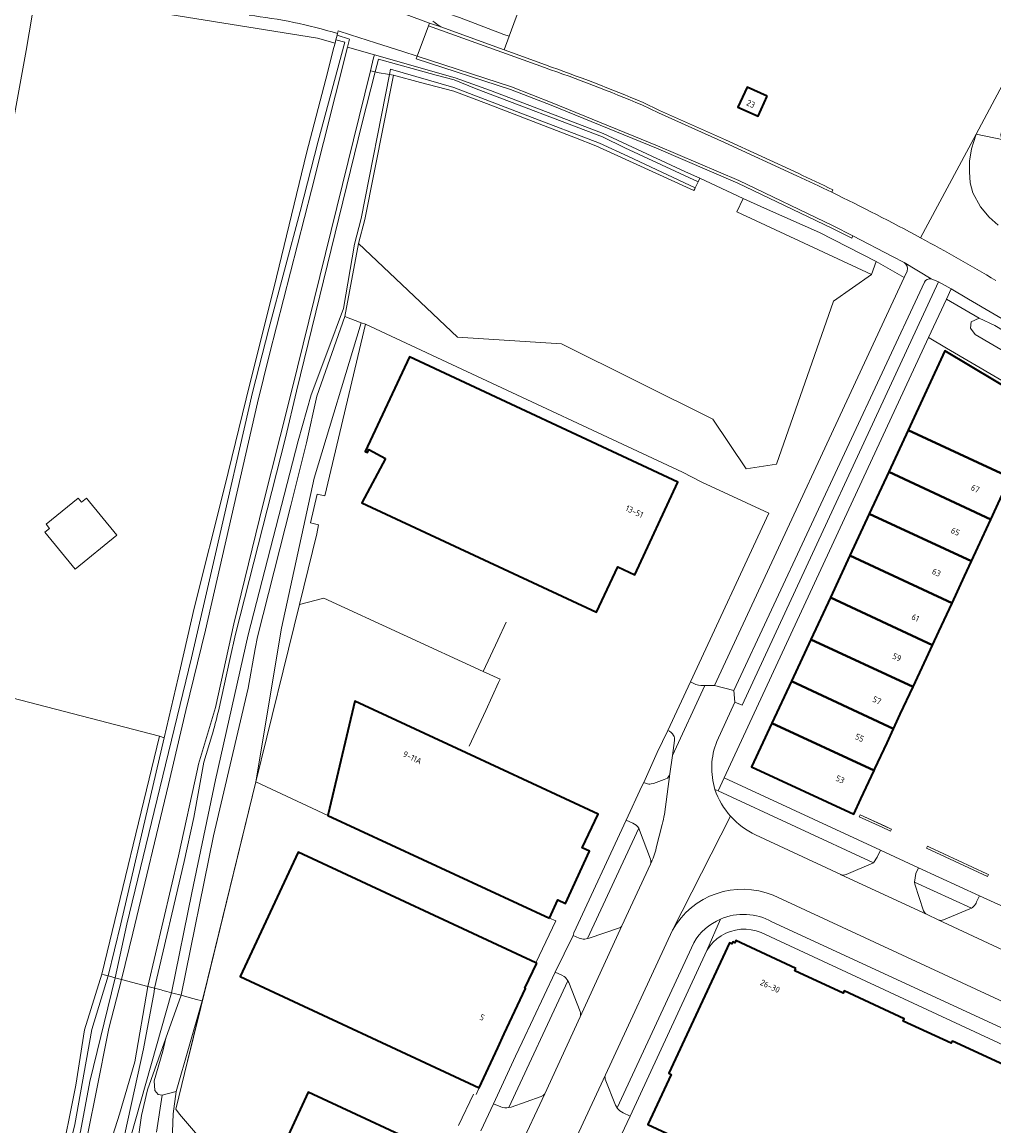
# Model space of a CAD drawing. Extents: x 151587 to 155483, y 462503 to 464608.
# Tile 17 of 236: x 152091 to 152235, y 463979 to 464142. Entities that reach past the tile are written whole.
import ezdxf
from ezdxf.enums import TextEntityAlignment as Align

# ---------------------------------------------------------------- set-up
doc = ezdxf.new("R2010")
doc.units = 0
doc.header["$LTSCALE"] = 0.5
for name, color, linetype, lineweight in [('B-RO-GR-BEPLANTING_CULTUUR_BOSPLANTSOEN-GV', 251, 'CONTINUOUS', 18), ('B-RO-GR-GRAS-GV', 251, 'CONTINUOUS', 13), ('B-RO-GR-GROENVOORZIENING-GV', 251, 'CONTINUOUS', 18), ('B-RO-GR-HAAG-GV', 251, 'CONTINUOUS', 13), ('B-RO-GR-STRUIK-GV', 251, 'CONTINUOUS', 13), ('B-RO-IE-TERREINAFSCHEIDING_KUNSTMATIG_HEKWERK-G', 251, 'IE-TERREINAFSCHEIDING-KUNSTMATIG', 18), ('B-RO-IE-TERREINAFSCHEIDING_KUNSTMATIG_MUUR-G', 251, 'IE-TERREINAFSCHEIDING-KUNSTMATIG-DICHT', 18), ('B-RO-IE-TERREINAFSCHEIDING_KUNSTMATIG_MUUR-GV', 251, 'CONTINUOUS', 18), ('B-RO-OG-BEBOUWING-GV', 6, 'CONTINUOUS', 35), ('B-RO-OG-BEBOUWING-T18', 1, 'CONTINUOUS', 18), ('B-RO-OG-BEBOUWING_LUIFEL-GV', 251, 'CONTINUOUS', 18), ('B-RO-OG-TERREIN_CULTUURSCHEIDING-GV', 251, 'CONTINUOUS', 18), ('B-RO-OG-WATER-GV', 251, 'CONTINUOUS', 18), ('B-RO-OG-WATER_GREPPEL-GV', 251, 'CONTINUOUS', 18), ('B-RO-OG-WATER_SLOOT-GV', 251, 'CONTINUOUS', 18), ('B-RO-OG-WEG-GV', 251, 'CONTINUOUS', 18), ('B-RO-VH-VERHARDING_ASFALT-GV', 251, 'CONTINUOUS', 18), ('B-RO-VH-VERHARDING_BETONSTRAATSTEEN-GV', 251, 'CONTINUOUS', 18), ('B-RO-VH-VERHARDING_GRASBETONSTEEN-GV', 251, 'CONTINUOUS', 18), ('B-RO-VH-VERHARDING_TEGEL-GV', 251, 'CONTINUOUS', 18)]:
    doc.layers.add(name, color=color, linetype=linetype, lineweight=lineweight)
doc.styles.add('NLCS-ISO-M200-T18', font='NLCS-ISO.ttf', dxfattribs={"height": 0.36})
doc.linetypes.add('IE-TERREINAFSCHEIDING-KUNSTMATIG', pattern='A,4,[82,NLCS.SHX,S=0.75,R=90,X=0,Y=0],4,-2', length=10)
doc.linetypes.add('IE-TERREINAFSCHEIDING-KUNSTMATIG-DICHT', pattern='A,8,-1,[82,NLCS.SHX,S=0.75,R=90,X=0,Y=0],-1', length=10)

msp = doc.modelspace()

# ---------------------------------------------------------------- linework, layer by layer
at = {"layer": 'B-RO-GR-BEPLANTING_CULTUUR_BOSPLANTSOEN-GV', "flags": 128}
for points in [[(152152.464, 464144.206), (152155.944, 464142.997), (152162.508, 464140.5), (152163.294, 464140.227), (152176.553, 464176.243), (152190.321, 464215.364)], [(152221.65, 464106.744), (152219.969, 464107.642), (152214.097, 464110.731), (152213.914, 464110.376), (152210.988, 464111.853), (152197.075, 464118.521), (152185.038, 464123.662), (152169.498, 464130.012), (152163.485, 464132.357), (152149.534, 464136.891), (152149.658, 464137.271), (152147.557, 464137.975), (152143.533, 464139.253), (152139.836, 464140.427), (152137.999, 464141.011), (152137.899, 464140.624), (152137.836, 464140.379), (152139.673, 464139.788), (152139.382, 464138.63), (152143.343, 464137.501), (152155.305, 464134.091), (152160.526, 464132.182), (152177.173, 464125.836), (152189.351, 464120.152), (152191.47, 464119.239), (152197.857, 464116.235), (152201.021, 464114.792), (152209.141, 464111.182), (152217.544, 464106.917), (152221.693, 464104.569)], [(152221.693, 464104.569), (152222.125, 464105.498)]]:
    msp.add_lwpolyline(points, dxfattribs=at)
for points in [[(152114.389, 464019.03), (152117.196, 464031.842), (152117.361, 464032.596), (152119.867, 464040.965), (152122.578, 464053.349), (152126.924, 464071.059), (152129.434, 464081.017), (152131.155, 464087.904), (152142.757, 464135.116), (152143.228, 464137.031), (152143.343, 464137.501), (152139.382, 464138.63), (152134.071, 464117.486), (152127.853, 464093.187), (152126.073, 464086.032), (152118.355, 464052.405), (152115.468, 464040.509), (152112.933, 464029.568), (152107.627, 464007.566), (152105.952, 464000.743), (152109.874, 463999.699)], [(152191.47, 464119.239), (152191.202, 464118.686), (152190.775, 464117.807), (152190.714, 464117.682), (152190.586, 464117.418), (152178.797, 464122.807), (152176.111, 464124.014), (152173.067, 464125.219), (152159.91, 464130.303), (152155.077, 464132.095), (152150.187, 464133.38), (152146.156, 464134.469), (152141.924, 464113.149), (152140.989, 464109.572), (152155.621, 464095.711), (152170.993, 464094.757), (152193.381, 464083.616), (152198.31, 464076.268), (152202.802, 464076.922), (152211.208, 464101.036), (152216.866, 464105.01), (152196.915, 464114.235), (152197.857, 464116.235)], [(152142.013, 464097.635), (152154.074, 464092.009), (152188.916, 464075.76), (152188.921, 464075.757), (152191.775, 464074.256), (152201.684, 464069.673), (152190.085, 464044.738), (152190.887, 464044.355), (152191.253, 464044.24), (152191.634, 464044.195), (152192.189, 464044.202), (152193.643, 464044.217), (152221.693, 464104.569), (152217.544, 464106.917), (152217.343, 464106.353), (152217.05, 464105.527), (152216.866, 464105.01), (152211.208, 464101.036), (152202.802, 464076.922), (152198.31, 464076.268), (152193.381, 464083.616), (152170.993, 464094.757), (152155.621, 464095.711), (152140.989, 464109.572), (152138.99, 464098.782), (152141.416, 464097.862)]]:
    msp.add_lwpolyline(points, close=True, dxfattribs=at)
at = {"layer": 'B-RO-GR-BEPLANTING_CULTUUR_BOSPLANTSOEN-GV'}
msp.add_lwpolyline([(152222.125, 464105.498, 0.3330107), (152221.65, 464106.744)], format="xyb", dxfattribs=at)
at = {"layer": 'B-RO-GR-GRAS-GV', "flags": 128}
for points in [[(151906.196, 464180.774), (151951.147, 464127.898), (152031.078, 464033.874), (152040.138, 464044.198), (152045.068, 464050.32), (152057.844, 464065.678), (152059.662, 464068.037), (152062.44, 464074.451), (152062.639, 464074.727), (152062.965, 464074.633), (152065.427, 464078.235), (152067.045, 464088.822), (152062.341, 464089.435), (152047.337, 464092.201), (152048.296, 464099.481), (152030.221, 464101.934), (152033.314, 464125.924), (152058.312, 464122.273), (152056.079, 464106.033), (152083.382, 464102.01), (152085.632, 464107.36), (152088.612, 464120.23), (152091.863, 464138.119), (152093.254, 464146.319)], [(152090.282, 463965.979), (152092.923, 463964.37), (152093.63, 463964.69), (152094.296, 463965.524), (152094.987, 463967.119), (152096.802, 463973.095), (152099.225, 463985.089), (152100.469, 463993.279), (152103.076, 464001.508), (152111.557, 464036.708), (152085.903, 464043.388)], [(152141.954, 463948.807), (152114.547, 463980.82), (152114.015, 463981.546), (152117.882, 463997.569), (152114.046, 463984.146), (152113.603, 463980.861), (152113.339, 463974.156)], [(152111.152, 463978.156), (152111.985, 463983.624), (152111.377, 463983.735), (152110.887, 463984.291), (152110.798, 463985.748), (152112.049, 463990.119), (152112.532, 463992.076), (152109.788, 463984.408), (152108.9, 463980.64), (152108.337, 463976.412)]]:
    msp.add_lwpolyline(points, dxfattribs=at)
at = {"layer": 'B-RO-GR-GROENVOORZIENING-GV'}
for points in [[(152193.696, 464028.826, 0.1008363), (152196.018, 464024.86)], [(152196.018, 464024.86, 0.1007784), (152199.705, 464022.119)], [(152184.181, 464017.779, 0.1955062), (152184.145, 464018.536)], [(152212.364, 464016.229, 0.2247656), (152213.076, 464016.271)], [(152202.297, 464013.196, 0.3770614), (152187.421, 464008.031)], [(152190.565, 464006.169, -0.1575057), (152194.51, 464009.652)], [(152194.51, 464009.652, -0.2348499), (152202.124, 464009.264)], [(152224.522, 464010.898, 0.1704115), (152225.05, 464010.358)], [(152179.6, 464008.367, 0.1886301), (152179.955, 464008.68)], [(152226.683, 464009.54, 0.2131182), (152227.462, 464009.56)], [(152173.768, 463995.226, 0.2074049), (152173.75, 463996.007)], [(152177.498, 463986.653, 0.1564355), (152177.484, 463986.001)]]:
    msp.add_lwpolyline(points, format="xyb", dxfattribs=at)
at = {"layer": 'B-RO-GR-GROENVOORZIENING-GV', "flags": 128}
for points in [[(152213.076, 464016.271), (152217.156, 464017.972), (152194.157, 464028.613), (152193.696, 464028.826)], [(152184.145, 464018.536), (152182.562, 464022.82), (152182.455, 464023.115), (152174.865, 464006.769), (152175.119, 464006.846), (152179.6, 464008.367)], [(152199.705, 464022.119), (152212.284, 464016.266), (152212.364, 464016.229)], [(152179.955, 464008.68), (152184.181, 464017.779)], [(152227.462, 464009.56), (152231.357, 464011.173), (152231.613, 464011.283), (152223.185, 464015.114), (152223.225, 464014.822), (152224.522, 464010.898)], [(152243.914, 463993.895), (152243.849, 463993.925), (152202.297, 464013.196)], [(152225.05, 464010.358), (152226.683, 464009.54)], [(152187.421, 464008.031), (152177.498, 463986.653)], [(152202.124, 464009.264), (152246.196, 463988.874), (152244.447, 463993.338)], [(152179.246, 463981.728), (152190.565, 464006.169)], [(152171.953, 464000.523), (152163.211, 463981.778), (152163.554, 463981.854), (152167.993, 463983.428), (152168.288, 463983.598), (152168.537, 463983.83), (152173.768, 463995.226)], [(152173.75, 463996.007), (152172.078, 464000.302), (152171.953, 464000.523)], [(152177.484, 463986.001), (152179.011, 463982.143), (152179.246, 463981.728)]]:
    msp.add_lwpolyline(points, dxfattribs=at)
at = {"layer": 'B-RO-GR-HAAG-GV', "flags": 128}
for points in [[(152213.076, 464016.271), (152217.156, 464017.972), (152194.157, 464028.613), (152193.696, 464028.826)], [(152184.145, 464018.536), (152182.562, 464022.82), (152182.455, 464023.115), (152174.865, 464006.769), (152175.119, 464006.846), (152179.6, 464008.367)], [(152199.705, 464022.119), (152212.284, 464016.266), (152212.364, 464016.229)], [(152179.955, 464008.68), (152184.181, 464017.779)], [(152227.462, 464009.56), (152231.357, 464011.173), (152231.613, 464011.283), (152223.185, 464015.114), (152223.225, 464014.822), (152224.522, 464010.898)], [(152243.914, 463993.895), (152243.849, 463993.925), (152202.297, 464013.196)], [(152225.05, 464010.358), (152226.683, 464009.54)], [(152187.421, 464008.031), (152177.498, 463986.653)], [(152202.124, 464009.264), (152246.196, 463988.874), (152244.447, 463993.338)], [(152177.484, 463986.001), (152179.011, 463982.143), (152179.246, 463981.728), (152190.565, 464006.169)], [(152173.75, 463996.007), (152172.078, 464000.302), (152171.953, 464000.523), (152163.211, 463981.778), (152163.554, 463981.854), (152167.993, 463983.428), (152168.288, 463983.598), (152168.537, 463983.83), (152173.768, 463995.226)]]:
    msp.add_lwpolyline(points, dxfattribs=at)
at = {"layer": 'B-RO-GR-HAAG-GV'}
for points in [[(152193.696, 464028.826, 0.1008363), (152196.018, 464024.86)], [(152196.018, 464024.86, 0.1007784), (152199.705, 464022.119)], [(152184.181, 464017.779, 0.1955062), (152184.145, 464018.536)], [(152212.364, 464016.229, 0.2247656), (152213.076, 464016.271)], [(152202.297, 464013.196, 0.3770614), (152187.421, 464008.031)], [(152190.565, 464006.169, -0.1575057), (152194.51, 464009.652)], [(152194.51, 464009.652, -0.2348499), (152202.124, 464009.264)], [(152224.522, 464010.898, 0.1704115), (152225.05, 464010.358)], [(152179.6, 464008.367, 0.1886301), (152179.955, 464008.68)], [(152226.683, 464009.54, 0.2131182), (152227.462, 464009.56)], [(152173.768, 463995.226, 0.2074049), (152173.75, 463996.007)], [(152177.498, 463986.653, 0.1564355), (152177.484, 463986.001)]]:
    msp.add_lwpolyline(points, format="xyb", dxfattribs=at)
at = {"layer": 'B-RO-GR-STRUIK-GV', "flags": 128}
for points in [[(152103.645, 463974.454), (152105.689, 463980.806), (152107.911, 463988.557), (152109.874, 463999.699), (152105.952, 464000.743), (152104.111, 463993.486), (152102.171, 463983.814), (152100.089, 463973.552)], [(152113.339, 463974.156), (152113.603, 463980.861), (152114.046, 463984.146), (152111.985, 463983.624), (152111.152, 463978.156)]]:
    msp.add_lwpolyline(points, dxfattribs=at)
at = {"layer": 'B-RO-IE-TERREINAFSCHEIDING_KUNSTMATIG_HEKWERK-G', "flags": 128}
for points in [[(152125.84, 464029.939), (152132.264, 464056.179), (152135.853, 464057.118)], [(152135.853, 464057.118), (152159.418, 464046.294)], [(152159.418, 464046.294), (152161.945, 464045.129)], [(152161.72, 464044.664), (152159.819, 464040.516)], [(152161.945, 464045.129), (152161.72, 464044.664)], [(152159.819, 464040.516), (152157.37, 464035.225)], [(152117.678, 463996.601), (152125.84, 464029.939)], [(152136.484, 464024.993), (152125.84, 464029.939)], [(152169.214, 464009.784), (152170.17, 464009.402), (152167.212, 464003.209)], [(152117.882, 463997.569), (152114.015, 463981.546), (152114.547, 463980.82), (152142.033, 463948.714), (152147.774, 463930.229)], [(152115.581, 463988.034), (152117.678, 463996.601)], [(152158.016, 463983.764), (152155.777, 463979.153)]]:
    msp.add_lwpolyline(points, dxfattribs=at)
at = {"layer": 'B-RO-IE-TERREINAFSCHEIDING_KUNSTMATIG_MUUR-G', "flags": 128}
for points in [[(152161.582, 464050.932), (152162.853, 464053.57)], [(152159.418, 464046.294), (152161.582, 464050.932)], [(152215.017, 464024.801), (152215.151, 464025.091), (152219.665, 464023.012)], [(152215.017, 464024.801), (152218.407, 464023.233)], [(152219.53, 464022.723), (152218.407, 464023.233)], [(152219.53, 464022.723), (152219.67, 464022.657), (152219.807, 464022.946), (152219.665, 464023.012)], [(152224.971, 464020.14), (152225.104, 464020.441), (152225.436, 464020.288)], [(152234.002, 464015.969), (152224.971, 464020.14)], [(152225.436, 464020.288), (152233.9, 464016.378)], [(152233.9, 464016.378), (152234.126, 464016.272), (152234.002, 464015.969)], [(152158.39, 463983.702), (152158.847, 463984.704)]]:
    msp.add_lwpolyline(points, dxfattribs=at)
at = {"layer": 'B-RO-IE-TERREINAFSCHEIDING_KUNSTMATIG_MUUR-GV', "flags": 128}
for points in [[(152215.018, 464024.802), (152218.407, 464023.233), (152219.53, 464022.723), (152219.67, 464022.657), (152219.807, 464022.946), (152219.665, 464023.012), (152218.844, 464023.39), (152215.151, 464025.091)], [(152224.971, 464020.14), (152234.002, 464015.969), (152234.126, 464016.272), (152233.9, 464016.378), (152225.436, 464020.288), (152225.104, 464020.441)]]:
    msp.add_lwpolyline(points, close=True, dxfattribs=at)
at = {"layer": 'B-RO-OG-BEBOUWING-GV', "flags": 128}
for points in [[(152201.423, 464131.356), (152198.462, 464132.709), (152197.103, 464129.737), (152200.065, 464128.384)], [(152247.77, 464074.567), (152250.475, 464080.119), (152227.706, 464093.688), (152222.271, 464081.994), (152237.354, 464074.978), (152237.26, 464074.775), (152241.68, 464072.743), (152243.473, 464076.578)], [(152144.98, 464077.804), (152141.505, 464071.224), (152176.209, 464055.054), (152179.345, 464061.771), (152181.849, 464060.593), (152188.234, 464074.286), (152148.527, 464092.809), (152141.995, 464078.808), (152142.308, 464078.652), (152142.539, 464079.093)], [(152237.26, 464074.775), (152237.354, 464074.978), (152222.271, 464081.994), (152219.393, 464075.801), (152234.49, 464068.777)], [(152216.514, 464069.607), (152231.622, 464062.579), (152232.567, 464064.615), (152234.49, 464068.777), (152219.393, 464075.801)], [(152231.622, 464062.579), (152216.514, 464069.607), (152213.635, 464063.413), (152228.745, 464056.385), (152230.607, 464060.392)], [(152225.865, 464050.191), (152226.809, 464052.218), (152228.745, 464056.385), (152213.635, 464063.413), (152210.757, 464057.219)], [(152207.878, 464051.025), (152222.982, 464043.999), (152224.968, 464048.267), (152225.865, 464050.191), (152210.757, 464057.219)], [(152220.106, 464037.804), (152221.1, 464039.954), (152222.982, 464043.999), (152207.878, 464051.025), (152205, 464044.832)], [(152220.106, 464037.804), (152205, 464044.832), (152202.121, 464038.638), (152217.223, 464031.614), (152217.352, 464031.891), (152219.143, 464035.719)], [(152169.214, 464009.784), (152170.461, 464012.495), (152171.578, 464011.987), (152175.154, 464019.686), (152175.127, 464019.698), (152174.046, 464020.185), (152176.441, 464025.189), (152156.923, 464034.259), (152140.46, 464041.909), (152137.171, 464027.906), (152136.484, 464024.993)], [(152217.223, 464031.614), (152202.121, 464038.638), (152199.122, 464032.186), (152214.217, 464025.166), (152215.287, 464027.461)], [(152167.369, 464003.136), (152167.212, 464003.209), (152132.056, 464019.569), (152123.485, 464001.164), (152158.847, 463984.704), (152161.594, 463990.612), (152162.556, 463992.68), (152165.678, 463999.393), (152165.6, 463999.439)], [(152205.665, 464002.376), (152196.798, 464006.51), (152196.637, 464006.167), (152196.348, 464006.307), (152196.199, 464006), (152195.847, 464006.154), (152186.9, 463986.858), (152187.235, 463986.7), (152183.791, 463979.284), (152232.115, 463956.869), (152244.671, 463983.84), (152237.533, 463987.163), (152237.692, 463987.508), (152228.82, 463991.63), (152228.643, 463991.29), (152221.521, 463994.588), (152221.677, 463994.929), (152212.811, 463999.065), (152212.633, 463998.724), (152205.518, 464002.022)], [(152148.877, 463963.245), (152154.116, 463974.507), (152133.577, 463984.058), (152129.112, 463974.448), (152141.333, 463960.105), (152140.393, 463958.031), (152144.187, 463953.594), (152144.317, 463953.442), (152147.897, 463961.137)]]:
    msp.add_lwpolyline(points, close=True, dxfattribs=at)
at = {"layer": 'B-RO-OG-BEBOUWING_LUIFEL-GV', "flags": 128}
msp.add_lwpolyline([(152099.103, 464061.392), (152105.276, 464066.421), (152100.802, 464071.913), (152100.051, 464071.302), (152099.562, 464071.901), (152094.83, 464068.061), (152095.33, 464067.446), (152094.641, 464066.869)], close=True, dxfattribs=at)
at = {"layer": 'B-RO-OG-TERREIN_CULTUURSCHEIDING-GV', "flags": 128}
for points in [[(152175.642, 464250.679), (152198.6, 464330.431), (152206.417, 464356.756), (152222.746, 464413.322), (152225.52, 464422.929), (152225.565, 464423.084), (152228.055, 464431.987), (152227.639, 464431.983), (152227.302, 464432.044), (152226.582, 464429.432), (152224.926, 464423.463), (152224.878, 464423.298), (152212.422, 464381.093), (152201.253, 464343.469), (152174.266, 464250.275), (152169.232, 464233.127), (152163.468, 464213.299), (152148.168, 464160.221), (152144.046, 464145.365), (152144.937, 464144.726), (152147.309, 464143.723), (152147.884, 464143.48), (152151.481, 464142.164), (152153.176, 464141.61)], [(152153.176, 464141.61), (152162.546, 464138.196), (152163.294, 464140.227), (152162.508, 464140.5), (152155.944, 464142.997), (152152.464, 464144.206)], [(152235.556, 464112.296), (152234.254, 464113.458), (152232.971, 464114.98), (152231.834, 464117.058), (152231.446, 464118.548), (152231.342, 464120.183), (152231.337, 464121.745), (152231.614, 464123.567), (152232.293, 464125.742), (152224.11, 464110.412)], [(152196.496, 464043.471), (152196.635, 464041.741), (152197.705, 464041.324), (152226.77, 464103.898), (152225.645, 464104.35)], [(152224.653, 464103.874), (152224.329, 464103.137), (152196.496, 464043.471)]]:
    msp.add_lwpolyline(points, dxfattribs=at)
at = {"layer": 'B-RO-OG-TERREIN_CULTUURSCHEIDING-GV'}
for points in [[(152153.176, 464141.61, -0.0309524), (152151.969, 464142.481)], [(152151.969, 464142.481, 0.0309524), (152153.176, 464141.61)], [(152224.11, 464110.412, -0.0096591), (152235.24, 464104.11)], [(152225.645, 464104.35, 0.2886078), (152224.653, 464103.874)]]:
    msp.add_lwpolyline(points, format="xyb", dxfattribs=at)
at = {"layer": 'B-RO-OG-TERREIN_CULTUURSCHEIDING-GV', "flags": 128}
msp.add_lwpolyline([(152216.866, 464105.01), (152217.05, 464105.527), (152217.343, 464106.353), (152217.544, 464106.917), (152209.141, 464111.182), (152201.021, 464114.792), (152197.857, 464116.235), (152196.915, 464114.235)], close=True, dxfattribs=at)
at = {"layer": 'B-RO-OG-WATER-GV', "flags": 128}
for points in [[(152190.775, 464117.807), (152191.202, 464118.686), (152180.37, 464123.708), (152177.057, 464125.329), (152158.41, 464132.469), (152155.158, 464133.763), (152152.475, 464134.464), (152143.955, 464136.834), (152143.471, 464134.941), (152143.778, 464134.866), (152145.584, 464134.565), (152145.745, 464135.382), (152155.074, 464132.631), (152166.024, 464128.459), (152176.615, 464124.434), (152180.913, 464122.461)], [(152133.309, 464080.084), (152131.004, 464070.811), (152126.072, 464051.402), (152125.723, 464049.643), (152124.711, 464043.802), (152119.58, 464021.957), (152114.791, 463998.391), (152115.953, 463998.082), (152117.056, 463997.788), (152117.882, 463997.569), (152118.195, 463998.712), (152125.84, 464029.939), (152129.631, 464052.698), (152134.454, 464074.856), (152141.416, 464097.862), (152138.99, 464098.782), (152134.822, 464086.999)], [(152109.224, 463990.48), (152105.56, 463973.882), (152106.13, 463973.737), (152106.571, 463974.126), (152107.048, 463976.25), (152107.349, 463977.515), (152113.366, 463998.771), (152112.664, 463998.957), (152112.075, 463999.114), (152111.821, 463999.181), (152111.454, 463999.279), (152110.846, 463999.441), (152110.781, 463998.927)]]:
    msp.add_lwpolyline(points, close=True, dxfattribs=at)
for points in [[(152119.333, 464036.746), (152118.141, 464032.884), (152116.679, 464024.674), (152115.201, 464018.193), (152110.846, 463999.441), (152111.454, 463999.279), (152111.821, 463999.181), (152112.075, 463999.114), (152112.664, 463998.957), (152113.366, 463998.771), (152116.335, 464013.563), (152119.836, 464030.247), (152124.671, 464051.693), (152132.094, 464080.376), (152133.98, 464087.207), (152136.485, 464093.737), (152138.776, 464099.972), (152140.394, 464109.479), (152141.387, 464113.296), (152145.584, 464134.565), (152143.778, 464134.866), (152143.471, 464134.941), (152141.553, 464127.44), (152131.819, 464087.74), (152130.226, 464080.826)], [(152130.226, 464080.826), (152122.824, 464051.802), (152121.958, 464048.063), (152120.286, 464040.415)], [(152089.386, 463963.977), (152092.863, 463961.81), (152094.252, 463961.906), (152094.786, 463962.343), (152095.428, 463963.045), (152096.365, 463964.995), (152097.26, 463968.584), (152099.903, 463978.238), (152101.268, 463985.633), (152105.019, 464000.991), (152104.814, 464001.046), (152104.028, 464001.255), (152103.99, 464001.265), (152101.575, 463993.311), (152099.079, 463979.264), (152097.451, 463972.649), (152096.886, 463970.664), (152095.665, 463965.365), (152095.036, 463963.721), (152094.28, 463962.918), (152093.546, 463962.511), (152092.155, 463962.866), (152089.543, 463965.046)]]:
    msp.add_lwpolyline(points, dxfattribs=at)
at = {"layer": 'B-RO-OG-WATER-GV'}
msp.add_lwpolyline([(152120.286, 464040.415, -0.0062041), (152119.333, 464036.746)], format="xyb", dxfattribs=at)
at = {"layer": 'B-RO-OG-WATER_GREPPEL-GV', "flags": 128}
for points in [[(152391.204, 464000.413), (152392.373, 464001.352), (152392.941, 464002.262), (152393.003, 464003.523), (152391.112, 464005.414), (152303.66, 464056.679), (152276.82, 464072.38), (152273.28, 464074.57), (152254.64, 464085.579), (152235.062, 464097.429), (152232.751, 464098.55), (152231.56, 464097.989), (152231.49, 464097.079), (152232.191, 464096.098), (152298.659, 464057.234), (152322.543, 464042.948), (152354.817, 464023.776), (152358.422, 464020.572)], [(152112.532, 463992.076), (152112.049, 463990.119), (152110.798, 463985.748), (152110.887, 463984.291), (152111.377, 463983.735), (152111.985, 463983.624), (152114.046, 463984.146), (152117.882, 463997.569), (152117.056, 463997.788), (152115.953, 463998.082), (152114.791, 463998.391)]]:
    msp.add_lwpolyline(points, close=True, dxfattribs=at)
at = {"layer": 'B-RO-OG-WATER_SLOOT-GV', "flags": 128}
for points in [[(152232.293, 464125.742), (152236.362, 464124.922), (152236.032, 464125.341), (152235.949, 464125.659), (152236.044, 464126.097), (152249.79, 464154.459), (152277.72, 464215.426), (152280.702, 464222.765), (152280.85, 464223.292), (152281.08, 464224.114), (152281.092, 464225.344), (152280.948, 464226.844), (152280.54, 464227.8), (152280.07, 464228.311), (152279.667, 464228.628), (152279.063, 464228.962), (152261.704, 464237.007), (152258.087, 464238.9), (152255.903, 464239.901)], [(152278.859, 464222.866), (152275.8, 464215.826), (152267.038, 464196.832), (152255.431, 464171.419), (152244.88, 464149.565), (152243.662, 464147.041), (152232.293, 464125.742)], [(152122.824, 464051.802), (152130.226, 464080.826), (152131.819, 464087.74), (152141.553, 464127.44), (152143.471, 464134.941), (152142.757, 464135.116), (152131.155, 464087.904), (152129.434, 464081.017), (152126.924, 464071.059), (152122.578, 464053.349), (152119.867, 464040.965), (152117.361, 464032.596), (152117.196, 464031.842), (152114.389, 464019.03), (152109.874, 463999.699), (152110.846, 463999.441), (152115.201, 464018.193), (152116.679, 464024.674), (152118.141, 464032.884), (152119.333, 464036.746)], [(152236.362, 464124.922), (152232.293, 464125.742), (152231.614, 464123.567), (152231.337, 464121.745), (152231.342, 464120.183), (152231.446, 464118.548), (152231.834, 464117.058), (152232.971, 464114.98), (152234.254, 464113.458), (152235.556, 464112.296)], [(152387.579, 464009.262), (152349.188, 464031.841), (152288.59, 464067.48), (152254.48, 464087.71), (152248.132, 464091.432), (152231.192, 464101.365), (152228.62, 464102.865), (152227.924, 464101.365), (152232.751, 464098.55)], [(152298.659, 464057.234), (152232.191, 464096.098), (152231.49, 464097.079), (152231.56, 464097.989), (152232.751, 464098.55), (152227.924, 464101.365), (152225.283, 464095.673), (152225.343, 464095.638), (152227.942, 464094.114), (152247.5, 464082.648)], [(152232.751, 464098.55), (152235.062, 464097.429), (152254.64, 464085.579), (152273.28, 464074.57), (152276.82, 464072.38), (152303.66, 464056.679), (152391.112, 464005.414), (152393.003, 464003.523), (152392.941, 464002.262), (152396.932, 463998.913), (152402.311, 463993.705), (152404.172, 463990.728), (152407.69, 463987.312), (152411.607, 463983.326), (152412.243, 463984.673), (152408.551, 463989.348), (152403.47, 463995.675), (152402.125, 463997.291), (152399.93, 463999.798), (152399.734, 464000), (152399.744, 464000)], [(152120.286, 464040.415), (152121.958, 464048.063), (152122.824, 464051.802)], [(152089.543, 463965.046), (152092.155, 463962.866), (152093.546, 463962.511), (152094.28, 463962.918), (152095.036, 463963.721), (152095.665, 463965.365), (152096.886, 463970.664), (152097.451, 463972.649), (152099.079, 463979.264), (152101.575, 463993.311), (152103.99, 464001.265), (152103.404, 464001.421), (152103.076, 464001.508), (152100.469, 463993.279), (152099.225, 463985.089), (152096.802, 463973.095), (152094.987, 463967.119), (152094.296, 463965.524), (152093.63, 463964.69), (152092.923, 463964.37), (152090.282, 463965.979)], [(152077.066, 463974.719), (152093.727, 463956.416), (152094.931, 463955.866), (152095.821, 463956.015), (152096.411, 463957.113), (152097.669, 463961.274), (152098.567, 463965.471), (152100.089, 463973.552), (152102.171, 463983.814), (152104.111, 463993.486), (152105.952, 464000.743), (152105.376, 464000.896), (152105.019, 464000.991), (152101.268, 463985.633), (152099.903, 463978.238), (152097.26, 463968.584), (152096.365, 463964.995), (152095.428, 463963.045), (152094.786, 463962.343), (152094.252, 463961.906), (152092.863, 463961.81), (152089.386, 463963.977)]]:
    msp.add_lwpolyline(points, dxfattribs=at)
for points in [[(152107.627, 464007.566), (152112.933, 464029.568), (152115.468, 464040.509), (152118.355, 464052.405), (152126.073, 464086.032), (152127.853, 464093.187), (152134.071, 464117.486), (152139.382, 464138.63), (152139.673, 464139.788), (152137.836, 464140.379), (152137.655, 464139.675), (152138.961, 464139.337), (152135.046, 464124.697), (152132.39, 464114.321), (152127.744, 464096.968), (152125.351, 464087.546), (152119.845, 464063.668), (152116.291, 464048.285), (152110.78, 464025.597), (152106.745, 464008.889), (152105.019, 464000.991), (152105.376, 464000.896), (152105.952, 464000.743)], [(152106.745, 464008.889), (152110.78, 464025.597), (152116.291, 464048.285), (152119.845, 464063.668), (152125.351, 464087.546), (152127.744, 464096.968), (152132.39, 464114.321), (152135.046, 464124.697), (152138.961, 464139.337), (152137.655, 464139.675), (152137.534, 464139.207), (152137.369, 464138.569), (152136.161, 464133.894), (152133.316, 464122.93), (152128.54, 464103.174), (152124.915, 464088.833), (152121.168, 464073.48), (152116.697, 464055.628), (152114.7, 464046.821), (152112.279, 464036.481), (152105.84, 464008.977), (152103.99, 464001.265), (152104.028, 464001.255), (152104.814, 464001.046), (152105.019, 464000.991)], [(152191.202, 464118.686), (152191.47, 464119.239), (152189.351, 464120.152), (152177.173, 464125.836), (152160.526, 464132.182), (152155.305, 464134.091), (152143.343, 464137.501), (152143.228, 464137.031), (152142.757, 464135.116), (152143.471, 464134.941), (152143.955, 464136.834), (152152.475, 464134.464), (152155.158, 464133.763), (152158.41, 464132.469), (152177.057, 464125.329), (152180.37, 464123.708)], [(152190.775, 464117.807), (152180.913, 464122.461), (152176.615, 464124.434), (152166.024, 464128.459), (152155.074, 464132.631), (152145.745, 464135.382), (152145.584, 464134.565), (152146.156, 464134.469), (152150.187, 464133.38), (152155.077, 464132.095), (152159.91, 464130.303), (152173.067, 464125.219), (152176.111, 464124.014), (152178.797, 464122.807), (152190.586, 464117.418), (152190.714, 464117.682)], [(152124.711, 464043.802), (152125.723, 464049.643), (152126.072, 464051.402), (152131.004, 464070.811), (152133.309, 464080.084), (152134.822, 464086.999), (152138.99, 464098.782), (152140.989, 464109.572), (152141.924, 464113.149), (152146.156, 464134.469), (152145.584, 464134.565), (152141.387, 464113.296), (152140.394, 464109.479), (152138.776, 464099.972), (152136.485, 464093.737), (152133.98, 464087.207), (152132.094, 464080.376), (152124.671, 464051.693), (152119.836, 464030.247), (152116.335, 464013.563), (152113.366, 463998.771), (152113.537, 463998.724), (152114.791, 463998.391), (152119.58, 464021.957)], [(152141.416, 464097.862), (152134.454, 464074.856), (152129.631, 464052.698), (152125.84, 464029.939), (152132.264, 464056.179), (152134.821, 464066.65), (152135.102, 464067.964), (152133.911, 464068.264), (152134.881, 464072.512), (152136.021, 464072.247), (152142.013, 464097.635)], [(152105.84, 464008.977), (152112.279, 464036.481), (152111.557, 464036.708), (152103.076, 464001.508), (152103.404, 464001.421), (152103.99, 464001.265)], [(152110.781, 463998.927), (152110.846, 463999.441), (152109.874, 463999.699), (152107.911, 463988.557), (152105.689, 463980.806), (152103.645, 463974.454), (152105.56, 463973.882), (152109.224, 463990.48)], [(152113.537, 463998.724), (152113.366, 463998.771), (152107.349, 463977.515), (152107.048, 463976.25), (152106.571, 463974.126), (152108.644, 463973.126), (152108.4, 463973.998), (152108.262, 463975.364), (152108.337, 463976.412), (152108.9, 463980.64), (152109.788, 463984.408), (152112.532, 463992.076), (152114.791, 463998.391)]]:
    msp.add_lwpolyline(points, close=True, dxfattribs=at)
at = {"layer": 'B-RO-OG-WATER_SLOOT-GV'}
msp.add_lwpolyline([(152119.333, 464036.746, 0.0062041), (152120.286, 464040.415)], format="xyb", dxfattribs=at)
at = {"layer": 'B-RO-OG-WEG-GV', "flags": 128}
msp.add_lwpolyline([(152104.118, 464146.525), (152095.708, 464147.826), (152095.446, 464146.273), (152104.171, 464144.878), (152134.922, 464139.963), (152137.534, 464139.207), (152137.655, 464139.675), (152137.836, 464140.379), (152137.899, 464140.624)], dxfattribs=at)
at = {"layer": 'B-RO-OG-WEG-GV'}
msp.add_lwpolyline([(152137.899, 464140.624, 0.0447231), (152124.818, 464143.327)], format="xyb", dxfattribs=at)
at = {"layer": 'B-RO-VH-VERHARDING_ASFALT-GV', "flags": 128}
for points in [[(152137.899, 464140.624), (152137.999, 464141.011), (152139.836, 464140.427), (152143.533, 464139.253), (152147.557, 464137.975), (152149.658, 464137.271), (152151.327, 464141.751), (152151.481, 464142.164), (152147.884, 464143.48), (152147.309, 464143.723), (152144.937, 464144.726), (152144.046, 464145.365), (152143.182, 464145.985)], [(152168.498, 464135.601), (152151.327, 464141.751), (152149.658, 464137.271), (152163.62, 464132.734), (152169.646, 464130.383), (152185.192, 464124.031), (152197.248, 464118.882), (152211.164, 464112.212), (152214.097, 464110.731), (152219.969, 464107.642), (152221.65, 464106.744), (152225.645, 464104.35), (152226.77, 464103.898), (152228.62, 464102.865), (152231.192, 464101.365), (152248.132, 464091.432), (152254.48, 464087.71), (152288.59, 464067.48), (152349.188, 464031.841), (152387.579, 464009.262)], [(152205.813, 464119.593), (152195.106, 464124.522), (152185.339, 464128.881), (152182.887, 464130.066)], [(152225.645, 464104.35), (152221.65, 464106.744)], [(152222.125, 464105.498), (152221.693, 464104.569), (152193.643, 464044.217), (152196.496, 464043.471)], [(152196.496, 464043.471), (152224.329, 464103.137), (152224.653, 464103.874)], [(152193.961, 464035.935), (152196.635, 464041.741), (152196.496, 464043.471), (152193.643, 464044.217), (152192.189, 464044.202), (152187.413, 464033.838), (152187.012, 464031.144), (152186.217, 464025.146)], [(152161.979, 463953.1), (152164.909, 463959.402), (152170.863, 463972.366), (152171.063, 463972.787), (152171.585, 463973.888), (152177.498, 463986.653), (152187.421, 464008.031), (152196.018, 464024.86)], [(152196.018, 464024.86), (152187.421, 464008.031)], [(152185.885, 464023.66), (152185.025, 464020.185)], [(152384.909, 463936.202), (152383.965, 463936.521), (152383.042, 463936.898), (152341.828, 463956.025), (152341.731, 463956.07), (152328.417, 463962.259), (152328.388, 463962.272), (152327.724, 463962.579), (152327.483, 463962.69), (152322.922, 463964.781), (152298.432, 463976.228), (152297.227, 463976.791), (152285.21, 463982.406), (152282.601, 463983.568), (152269.916, 463989.514), (152269.606, 463989.659), (152239.287, 464003.692), (152226.683, 464009.54), (152225.05, 464010.358), (152212.364, 464016.229), (152212.284, 464016.266), (152199.705, 464022.119)], [(152184.181, 464017.779), (152179.955, 464008.68), (152173.768, 463995.226), (152168.537, 463983.83), (152164.774, 463975.711), (152162.563, 463970.935), (152156.002, 463956.804)], [(152202.297, 464013.196), (152243.849, 463993.925), (152243.914, 463993.895), (152262.873, 463985.075), (152294.041, 463970.551), (152297.905, 463968.75), (152298.036, 463968.689), (152322.32, 463957.442), (152339.07, 463949.694), (152370.067, 463935.225), (152370.325, 463935.109), (152374.393, 463933.275), (152380.224, 463930.544), (152382.018, 463929.656)]]:
    msp.add_lwpolyline(points, dxfattribs=at)
at = {"layer": 'B-RO-VH-VERHARDING_ASFALT-GV'}
for points in [[(152124.818, 464143.327, -0.0447231), (152137.899, 464140.624)], [(152182.887, 464130.066, 0.0162994), (152168.498, 464135.601)], [(152210.954, 464117.156, 0.0041635), (152205.813, 464119.593)], [(152224.11, 464110.412, 0.0110874), (152210.954, 464117.156)], [(152235.24, 464104.11, 0.0096591), (152224.11, 464110.412)], [(152221.65, 464106.744, -0.3330107), (152222.125, 464105.498)], [(152224.653, 464103.874, -0.2886078), (152225.645, 464104.35)], [(152193.696, 464028.826, -0.168942), (152193.961, 464035.935)], [(152196.018, 464024.86, -0.1008363), (152193.696, 464028.826)], [(152186.217, 464025.146, -0.0538539), (152185.885, 464023.66)], [(152199.705, 464022.119, -0.1007784), (152196.018, 464024.86)], [(152185.025, 464020.185, -0.0364624), (152184.181, 464017.779)], [(152187.421, 464008.031, -0.3770614), (152202.297, 464013.196)]]:
    msp.add_lwpolyline(points, format="xyb", dxfattribs=at)
at = {"layer": 'B-RO-VH-VERHARDING_BETONSTRAATSTEEN-GV', "flags": 128}
for points in [[(152190.085, 464044.738), (152186.716, 464037.568)], [(152187.722, 464036.073), (152187.413, 464033.838), (152192.189, 464044.202), (152191.634, 464044.195), (152191.253, 464044.24), (152190.887, 464044.355), (152190.085, 464044.738)], [(152186.217, 464025.146), (152187.012, 464031.144)], [(152186.665, 464030.514), (152186.184, 464030.32), (152184.592, 464029.733), (152184.249, 464029.645), (152184.072, 464029.631), (152183.898, 464029.64), (152183.552, 464029.72), (152183.205, 464029.876), (152182.912, 464029.338), (152180.587, 464024.276), (152181.565, 464023.849), (152181.818, 464023.702), (152182.049, 464023.533), (152182.267, 464023.333), (152182.455, 464023.115), (152182.562, 464022.82), (152184.145, 464018.536)], [(152185.025, 464020.185), (152185.885, 464023.66)], [(152224.522, 464010.898), (152223.225, 464014.822), (152223.185, 464015.114), (152223.413, 464016.394), (152223.778, 464017.266), (152218.182, 464019.868), (152217.673, 464018.797), (152217.156, 464017.972)], [(152217.156, 464017.972), (152213.076, 464016.271)], [(152212.364, 464016.229), (152225.05, 464010.358)], [(152238.961, 464004.248), (152237.621, 464008.239), (152237.546, 464008.54), (152237.516, 464008.791), (152237.52, 464009.045), (152237.552, 464009.298), (152237.614, 464009.547), (152237.703, 464009.782), (152238.112, 464010.71), (152232.821, 464013.083), (152232.383, 464012.218), (152232.307, 464012.027), (152232.205, 464011.849), (152232.085, 464011.68), (152231.943, 464011.529), (152231.787, 464011.396), (152231.613, 464011.283), (152231.357, 464011.173), (152227.462, 464009.56)], [(152179.6, 464008.367), (152175.119, 464006.846), (152174.865, 464006.769), (152174.445, 464006.707), (152174.232, 464006.711), (152174.018, 464006.742), (152173.814, 464006.791), (152173.614, 464006.862), (152172.712, 464007.24), (152170.054, 464001.831), (152171.076, 464001.36), (152171.427, 464001.151), (152171.587, 464001.018), (152171.725, 464000.867), (152171.849, 464000.702), (152171.953, 464000.523), (152172.078, 464000.302), (152173.75, 463996.007)], [(152173.768, 463995.226), (152179.955, 464008.68)], [(152226.683, 464009.54), (152239.287, 464003.692)], [(152177.498, 463986.653), (152171.585, 463973.888)], [(152176.437, 463975.781), (152176.449, 463975.807), (152176.903, 463975.756), (152177.129, 463975.707), (152177.347, 463975.631), (152178.583, 463975.089), (152181.143, 463980.538), (152180.116, 463981.018), (152179.867, 463981.156), (152179.636, 463981.32), (152179.229, 463981.692), (152179.246, 463981.728), (152179.011, 463982.143), (152177.484, 463986.001)], [(152162.563, 463970.935), (152164.774, 463975.711), (152168.537, 463983.83), (152168.288, 463983.598), (152167.993, 463983.428), (152163.554, 463981.854), (152163.211, 463981.778), (152162.912, 463981.747), (152162.609, 463981.751), (152162.312, 463981.796), (152162.018, 463981.876), (152160.974, 463982.351), (152159.089, 463978.351)]]:
    msp.add_lwpolyline(points, dxfattribs=at)
at = {"layer": 'B-RO-VH-VERHARDING_BETONSTRAATSTEEN-GV'}
for points in [[(152186.716, 464037.568, -0.170089), (152187.558, 464036.822)], [(152187.558, 464036.822, -0.1895604), (152187.722, 464036.073)], [(152187.012, 464031.144, -0.1567884), (152186.665, 464030.514)], [(152185.885, 464023.66, 0.0538539), (152186.217, 464025.146)], [(152184.181, 464017.779, 0.0364624), (152185.025, 464020.185)], [(152184.145, 464018.536, -0.1955062), (152184.181, 464017.779)], [(152213.076, 464016.271, -0.2247656), (152212.364, 464016.229)], [(152225.05, 464010.358, -0.1704115), (152224.522, 464010.898)], [(152179.955, 464008.68, -0.1886301), (152179.6, 464008.367)], [(152227.462, 464009.56, -0.2131182), (152226.683, 464009.54)], [(152173.75, 463996.007, -0.2074049), (152173.768, 463995.226)], [(152177.484, 463986.001, -0.1564355), (152177.498, 463986.653)]]:
    msp.add_lwpolyline(points, format="xyb", dxfattribs=at)
at = {"layer": 'B-RO-VH-VERHARDING_GRASBETONSTEEN-GV', "flags": 128}
for points in [[(152153.176, 464141.61), (152151.481, 464142.164), (152151.327, 464141.751), (152168.498, 464135.601)], [(152168.629, 464135.979), (152162.546, 464138.196), (152153.176, 464141.61)], [(152205.981, 464119.956), (152195.271, 464124.886), (152185.508, 464129.244), (152183.061, 464130.426)], [(152182.887, 464130.066), (152185.339, 464128.881), (152195.106, 464124.522), (152205.813, 464119.593)], [(152210.954, 464117.156), (152211.128, 464117.515)]]:
    msp.add_lwpolyline(points, dxfattribs=at)
msp.add_lwpolyline([(152149.534, 464136.891), (152163.485, 464132.357), (152169.498, 464130.012), (152185.038, 464123.662), (152197.075, 464118.521), (152210.988, 464111.853), (152213.914, 464110.376), (152214.097, 464110.731), (152211.164, 464112.212), (152197.248, 464118.882), (152185.192, 464124.031), (152169.646, 464130.383), (152163.62, 464132.734), (152149.658, 464137.271)], close=True, dxfattribs=at)
at = {"layer": 'B-RO-VH-VERHARDING_GRASBETONSTEEN-GV'}
for points in [[(152168.498, 464135.601, -0.0162994), (152182.887, 464130.066)], [(152183.061, 464130.426, 0.0163199), (152168.629, 464135.979)], [(152205.813, 464119.593, -0.0041635), (152210.954, 464117.156)], [(152211.128, 464117.515, 0.0044755), (152205.981, 464119.956)]]:
    msp.add_lwpolyline(points, format="xyb", dxfattribs=at)
at = {"layer": 'B-RO-VH-VERHARDING_TEGEL-GV', "flags": 128}
for points in [[(152194.157, 464028.613), (152195.065, 464030.565), (152225.283, 464095.673), (152227.924, 464101.365), (152228.62, 464102.865), (152226.77, 464103.898), (152197.705, 464041.324), (152196.635, 464041.741), (152193.961, 464035.935)], [(152186.716, 464037.568), (152185.179, 464034.323), (152183.205, 464029.876), (152183.552, 464029.72), (152183.898, 464029.64), (152184.072, 464029.631), (152184.249, 464029.645), (152184.592, 464029.733), (152186.184, 464030.32), (152186.665, 464030.514)], [(152187.012, 464031.144), (152187.413, 464033.838), (152187.722, 464036.073)], [(152193.696, 464028.826), (152194.157, 464028.613)], [(152190.565, 464006.169), (152179.246, 463981.728), (152179.229, 463981.692), (152179.636, 463981.32), (152179.867, 463981.156), (152180.116, 463981.018), (152181.143, 463980.538), (152192.489, 464005.018), (152194.51, 464009.652)], [(152194.51, 464009.652), (152192.489, 464005.018), (152192.925, 464005.653), (152193.432, 464006.231), (152194, 464006.747), (152194.627, 464007.191), (152195.307, 464007.56), (152196.018, 464007.845), (152196.76, 464008.04), (152197.525, 464008.151), (152198.294, 464008.173), (152199.058, 464008.098), (152199.809, 464007.938), (152200.538, 464007.689), (152245.472, 463986.764), (152245.969, 463987.756), (152246.076, 463988.022), (152246.147, 463988.302), (152246.225, 463988.86), (152246.196, 463988.874), (152202.124, 464009.264)]]:
    msp.add_lwpolyline(points, dxfattribs=at)
at = {"layer": 'B-RO-VH-VERHARDING_TEGEL-GV'}
for points in [[(152187.558, 464036.822, 0.170089), (152186.716, 464037.568)], [(152187.722, 464036.073, 0.1895604), (152187.558, 464036.822)], [(152193.961, 464035.935, 0.168942), (152193.696, 464028.826)], [(152186.665, 464030.514, 0.1567884), (152187.012, 464031.144)], [(152194.51, 464009.652, 0.1575057), (152190.565, 464006.169)], [(152202.124, 464009.264, 0.2348499), (152194.51, 464009.652)]]:
    msp.add_lwpolyline(points, format="xyb", dxfattribs=at)
at = {"layer": 'B-RO-VH-VERHARDING_TEGEL-GV', "flags": 128}
for points in [[(152194.157, 464028.613), (152217.156, 464017.972), (152217.673, 464018.797), (152218.182, 464019.868), (152195.065, 464030.565)], [(152174.865, 464006.769), (152182.455, 464023.115), (152182.267, 464023.333), (152182.049, 464023.533), (152181.818, 464023.702), (152181.565, 464023.849), (152180.587, 464024.276), (152172.82, 464007.611), (152172.712, 464007.24), (152173.614, 464006.862), (152173.814, 464006.791), (152174.018, 464006.742), (152174.232, 464006.711), (152174.445, 464006.707)], [(152232.821, 464013.083), (152223.778, 464017.266), (152223.413, 464016.394), (152223.185, 464015.114), (152231.613, 464011.283), (152231.787, 464011.396), (152231.943, 464011.529), (152232.085, 464011.68), (152232.205, 464011.849), (152232.307, 464012.027), (152232.383, 464012.218)], [(152164.199, 463989.377), (152160.974, 463982.351), (152162.018, 463981.876), (152162.312, 463981.796), (152162.609, 463981.751), (152162.912, 463981.747), (152163.211, 463981.778), (152171.953, 464000.523), (152171.849, 464000.702), (152171.725, 464000.867), (152171.587, 464001.018), (152171.427, 464001.151), (152171.076, 464001.36), (152170.054, 464001.831), (152165.209, 463991.471)]]:
    msp.add_lwpolyline(points, close=True, dxfattribs=at)

# ---------------------------------------------------------------- texts
at = {"layer": 'B-RO-OG-BEBOUWING-T18', "style": 'NLCS-ISO-M200-T18'}
for s, rotation, p in [('23', 335.1, (152198.998, 464130.226)), ('67', 335.2, (152232.181, 464073.318)), ('13-51', 335, (152181.794, 464069.94)), ('65', 335.2, (152229.248, 464066.968)), ('63', 335.1, (152226.443, 464060.923)), ('61', 335.1, (152223.333, 464054.229)), ('59', 335, (152220.61, 464048.383)), ('57', 335, (152217.648, 464042.016)), ('55', 334.9, (152215.081, 464036.475)), ('9-11A', 335.1, (152148.969, 464033.544)), ('53', 335, (152212.21, 464030.327)), ('26-30', 335, (152201.847, 463999.743)), ('5', 335, (152159.281, 463995.123))]:
    msp.add_text(s, height=0.9, rotation=rotation, dxfattribs=at).set_placement(p, align=Align.MIDDLE)

doc.saveas('drawing.dxf')
